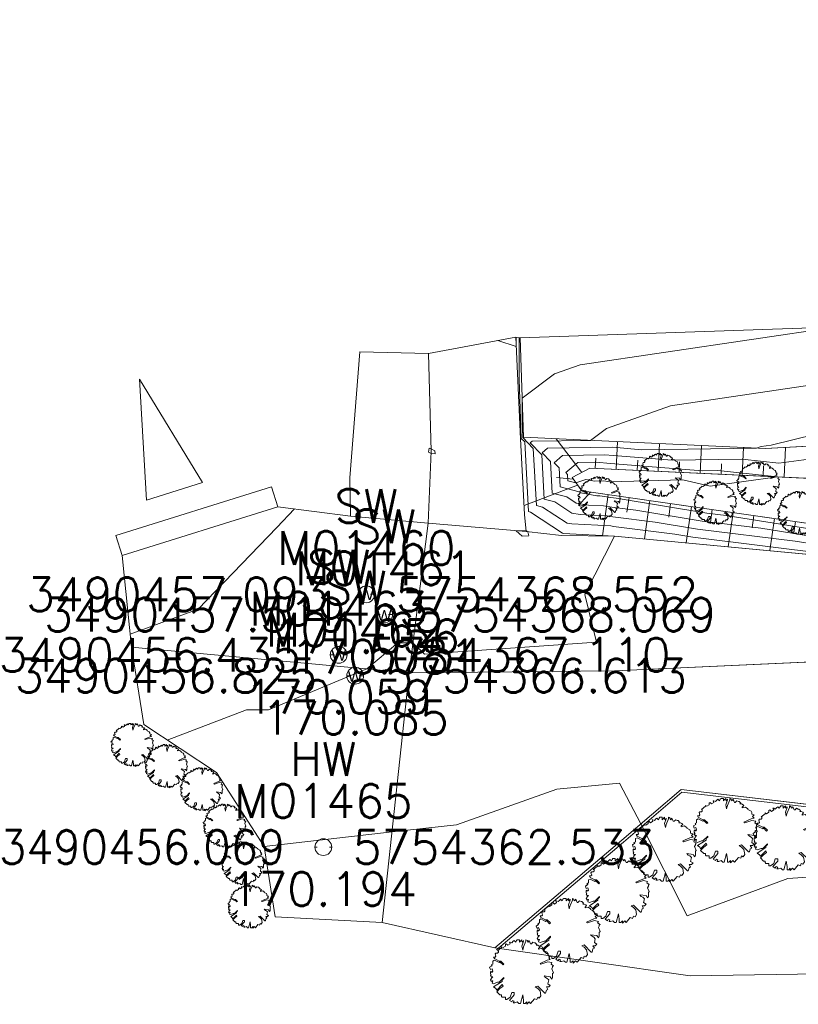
# Model space of a CAD drawing. Header units: metres. Extents: x 3490449 to 3490968, y 5754217 to 5754743.
# Tile 2 of 212: x 3490449 to 3490467, y 5754359 to 5754382. Entities that reach past the tile are written whole.
import ezdxf
from ezdxf.enums import TextEntityAlignment as Align

# ---------------------------------------------------------------- set-up
doc = ezdxf.new("R2010")
doc.units = ezdxf.units.M
doc.header["$LTSCALE"] = 0.25
doc.linetypes.add('Kartierung-07$0$AUSGEZOGEN', pattern=[0])
for name, color, linetype, lineweight, true_color in [('Kartierung-07$0$$BOESCHUNG', 7, 'Continuous', 18, 0x82563a), ('Kartierung-07$0$$BRUCH', 7, 'Continuous', 18, 0x82563a), ('Kartierung-07$0$$HOEHEN_Haupt', 7, 'Continuous', 18, 0x82563a), ('Kartierung-07$0$$HOEHEN_Mittel', 7, 'Continuous', 18, 0x82563a), ('Kartierung-07$0$$P_INF_FL', 7, 'Kartierung-07$0$AUSGEZOGEN', 18, 0x82563a), ('Kartierung-07$0$$P_INF_H', 7, 'Kartierung-07$0$AUSGEZOGEN', 18, 0x82563a), ('Kartierung-07$0$$P_INF_NR', 7, 'Kartierung-07$0$AUSGEZOGEN', 18, 0x82563a), ('Kartierung-07$0$$P_INF_X', 7, 'Kartierung-07$0$AUSGEZOGEN', 18, 0x82563a), ('Kartierung-07$0$$PKT_HW', 7, 'Continuous', 18, 0x82563a), ('Kartierung-07$0$$PKT_SW', 7, 'Continuous', 18, 0x82563a), ('Kartierung-07$0$B_Befestigt', 7, 'Continuous', 18, 0x82563a), ('Kartierung-07$0$B_Boeschung_OK', 7, 'Continuous', 18, 0x82563a), ('Kartierung-07$0$B_Gelaendeknick', 7, 'Continuous', 18, 0x82563a), ('Kartierung-07$0$B_Hecke', 7, 'Continuous', 18, 0x82563a), ('Kartierung-07$0$B_Rinne', 7, 'Continuous', 18, 0x82563a), ('Kartierung-07$0$B_Zaun', 7, 'Kartierung-07$0$AUSGEZOGEN', 18, 0x82563a), ('Kartierung-07$0$B_Zufahrt_Zugang', 7, 'Continuous', 18, 0x82563a), ('Kartierung-07$0$Hilfe_DGM', 7, 'Continuous', 18, 0x82563a), ('Kartierung-07$0$SYM_HW', 7, 'Kartierung-07$0$AUSGEZOGEN', 18, 0x82563a), ('Kartierung-07$0$SYM_SW', 7, 'Kartierung-07$0$AUSGEZOGEN', 18, 0x82563a)]:
    doc.layers.add(name, color=color, linetype=linetype, lineweight=lineweight, true_color=true_color)
doc.styles.add('Kartierung-07$0$2', font='TXT')
doc.styles.add('Kartierung-07$0$STANDARD', font='romans.shx', dxfattribs={"width": 0.8})

# ---------------------------------------------------------------- blocks, each defined once
blk = doc.blocks.new('Kartierung-07$0$PKT_SW')
at = {"layer": 'Kartierung-07$0$SYM_SW'}
for p, q in [((-0.1, 0), (-0.2, 0)), ((0.1, 0), (0.2, 0))]:
    blk.add_line(p, q, dxfattribs=at)
blk.add_circle((0, 0), 0.2, dxfattribs=at)
at = {"layer": 'Kartierung-07$0$$P_INF_FL', "style": 'Kartierung-07$0$STANDARD'}
blk.add_attdef('CODE', text='', height=0.8, dxfattribs=at).set_placement((0, 1.7), align=Align.CENTER)
at = {"layer": 'Kartierung-07$0$$P_INF_H', "style": 'Kartierung-07$0$STANDARD'}
blk.add_attdef('H', text='', height=0.8, dxfattribs=at).set_placement((0, -1.4), align=Align.CENTER)
at = {"layer": 'Kartierung-07$0$$P_INF_NR', "style": 'Kartierung-07$0$STANDARD'}
blk.add_attdef('NR', text='', height=0.8, dxfattribs=at).set_placement((0, 0.7), align=Align.CENTER)
at = {"layer": 'Kartierung-07$0$$P_INF_X', "style": 'Kartierung-07$0$STANDARD'}
blk.add_attdef('X', text='', height=0.8, dxfattribs=at).set_placement((-0.9, -0.4), align=Align.RIGHT)
blk.add_attdef('Y', (0.7, -0.4), '', height=0.8, dxfattribs=at)
at = {"layer": 'Kartierung-07$0$SYM_SW', "style": 'Kartierung-07$0$2', "width": 1.127369}
blk.add_text('W', height=0.245, dxfattribs=at).set_placement((0.001, -0.138), align=Align.CENTER)
blk = doc.blocks.new('Kartierung-07$0$PKT_HW')
at = {"layer": 'Kartierung-07$0$SYM_HW'}
for p, q in [((-0.15, 0), (-0.2, 0)), ((0.15, 0), (0.2, 0))]:
    blk.add_line(p, q, dxfattribs=at)
blk.add_circle((0, 0), 0.2, dxfattribs=at)
at = {"layer": 'Kartierung-07$0$$P_INF_FL', "style": 'Kartierung-07$0$STANDARD'}
blk.add_attdef('CODE', text='', height=0.8, dxfattribs=at).set_placement((0, 1.7), align=Align.CENTER)
at = {"layer": 'Kartierung-07$0$$P_INF_H', "style": 'Kartierung-07$0$STANDARD'}
blk.add_attdef('H', text='', height=0.8, dxfattribs=at).set_placement((0, -1.4), align=Align.CENTER)
at = {"layer": 'Kartierung-07$0$$P_INF_NR', "style": 'Kartierung-07$0$STANDARD'}
blk.add_attdef('NR', text='', height=0.8, dxfattribs=at).set_placement((0, 0.7), align=Align.CENTER)
at = {"layer": 'Kartierung-07$0$$P_INF_X', "style": 'Kartierung-07$0$STANDARD'}
blk.add_attdef('X', text='', height=0.8, dxfattribs=at).set_placement((-0.9, -0.4), align=Align.RIGHT)
blk.add_attdef('Y', (0.7, -0.4), '', height=0.8, dxfattribs=at)
blk = doc.blocks.new('Kartierung-07$0$Hecke')
at = {"layer": 'Kartierung-07$0$B_Hecke'}
blk.add_lwpolyline([(-0.447, -0.197), (-0.472, -0.185), (-0.46, -0.147), (-0.472, -0.147), (-0.485, -0.16), (-0.497, -0.135), (-0.485, -0.122), (-0.485, -0.11), (-0.46, -0.085), (-0.485, -0.085), (-0.497, -0.06), (-0.485, -0.06), (-0.497, -0.035), (-0.497, -0.01), (-0.485, 0.003), (-0.485, -0.01), (-0.472, -0.01), (-0.46, 0.003), (-0.472, 0.04), (-0.497, 0.028), (-0.51, 0.065), (-0.472, 0.09), (-0.485, 0.103), (-0.46, 0.115), (-0.46, 0.14), (-0.46, 0.165), (-0.435, 0.178), (-0.36, 0.14), (-0.347, 0.153), (-0.297, 0.103), (-0.285, 0.115), (-0.335, 0.165), (-0.36, 0.165), (-0.435, 0.203), (-0.447, 0.228), (-0.422, 0.228), (-0.41, 0.24), (-0.422, 0.278), (-0.41, 0.29), (-0.385, 0.29), (-0.372, 0.303), (-0.372, 0.328), (-0.385, 0.328), (-0.322, 0.378), (-0.322, 0.39), (-0.297, 0.378), (-0.26, 0.403), (-0.26, 0.428), (-0.247, 0.44), (-0.222, 0.415), (-0.185, 0.44), (-0.197, 0.465), (-0.185, 0.465), (-0.16, 0.453), (-0.135, 0.478), (-0.122, 0.49), (-0.097, 0.465), (-0.085, 0.49), (-0.072, 0.503), (-0.035, 0.503), (-0.035, 0.465), (-0.022, 0.478), (0.003, 0.503), (0.003, 0.478), (0.015, 0.465), (0.028, 0.49), (0.028, 0.478), (0.003, 0.403), (0.015, 0.34), (0.028, 0.39), (0.065, 0.478), (0.065, 0.503), (0.09, 0.49), (0.09, 0.478), (0.103, 0.465), (0.115, 0.49), (0.128, 0.465), (0.14, 0.44), (0.153, 0.44), (0.178, 0.465), (0.203, 0.453), (0.215, 0.453), (0.24, 0.428), (0.228, 0.415), (0.253, 0.415), (0.278, 0.403), (0.29, 0.39), (0.265, 0.365), (0.265, 0.353), (0.315, 0.365), (0.353, 0.34), (0.353, 0.328), (0.403, 0.303), (0.415, 0.278), (0.415, 0.253), (0.453, 0.24), (0.428, 0.215), (0.453, 0.19), (0.403, 0.178), (0.29, 0.128), (0.303, 0.115), (0.415, 0.153), (0.478, 0.14), (0.465, 0.115), (0.503, 0.09), (0.49, 0.078), (0.49, 0.065), (0.478, 0.04), (0.503, -0.022), (0.49, -0.035), (0.49, -0.097), (0.478, -0.122), (0.453, -0.085), (0.353, -0.072), (0.378, -0.097), (0.403, -0.11), (0.428, -0.135), (0.415, -0.197), (0.453, -0.222), (0.428, -0.247), (0.39, -0.247), (0.415, -0.285), (0.39, -0.297), (0.378, -0.347), (0.365, -0.347), (0.253, -0.235), (0.215, -0.247), (0.253, -0.272), (0.29, -0.31), (0.303, -0.385), (0.278, -0.422), (0.253, -0.41), (0.24, -0.447), (0.203, -0.435), (0.14, -0.51), (0.115, -0.485), (0.078, -0.522), (0.078, -0.485), (0.053, -0.51), (0.028, -0.51), (0.028, -0.46), (0.015, -0.372), (-0.022, -0.51), (-0.047, -0.51), (-0.072, -0.485), (-0.11, -0.497), (-0.135, -0.497), (-0.122, -0.472), (-0.147, -0.46), (-0.16, -0.485), (-0.197, -0.46), (-0.122, -0.372), (-0.122, -0.335), (-0.16, -0.335), (-0.185, -0.41), (-0.235, -0.447), (-0.26, -0.447), (-0.26, -0.41), (-0.31, -0.41), (-0.322, -0.397), (-0.322, -0.372), (-0.347, -0.372), (-0.397, -0.322), (-0.347, -0.272), (-0.297, -0.235), (-0.31, -0.21), (-0.397, -0.297), (-0.41, -0.272), (-0.447, -0.247), (-0.31, -0.16), (-0.31, -0.135), (-0.285, -0.11), (-0.285, -0.097), (-0.36, -0.172), (-0.385, -0.172), (-0.447, -0.197)], dxfattribs=at)
blk = doc.blocks.new('Kartierung-07$0$Zufahrt')
at = {"layer": 'Kartierung-07$0$B_Zufahrt_Zugang'}
for p, q in [((-0.7, -2.8), (0, 0)), ((0, 0), (0.7, -2.8)), ((-0.7, -2.8), (0.7, -2.8))]:
    blk.add_line(p, q, dxfattribs=at)

msp = doc.modelspace()

# ---------------------------------------------------------------- linework, layer by layer
at = {"layer": 'Kartierung-07$0$$BOESCHUNG', "ltscale": 0.02}
for p, q in [((3490462.219, 5754371.453, 170.576), (3490461.615, 5754372.256, 170.271)), ((3490463.042, 5754371.529, 170.668), (3490463.072, 5754372.187, 170.323)), ((3490464.041, 5754371.482, 170.65), (3490464.071, 5754372.141, 170.346)), ((3490465.039, 5754371.435, 170.633), (3490465.07, 5754372.094, 170.37)), ((3490466.038, 5754371.388, 170.615), (3490466.069, 5754372.047, 170.393)), ((3490467.037, 5754371.342, 170.597), (3490467.07, 5754372.048, 170.414)), ((3490462.542, 5754371.552, 170.677), (3490462.554, 5754371.796, 170.539)), ((3490463.541, 5754371.505, 170.659), (3490463.552, 5754371.749, 170.539)), ((3490464.54, 5754371.459, 170.641), (3490464.551, 5754371.702, 170.537)), ((3490465.539, 5754371.412, 170.624), (3490465.55, 5754371.656, 170.534)), ((3490466.538, 5754371.365, 170.606), (3490466.549, 5754371.609, 170.531)), ((3490462.018, 5754371.29, -0.034), (3490461.62, 5754371.333, -0.138)), ((3490462.123, 5754371.148, 170.614), (3490460.849, 5754370.666, 170.221)), ((3490462.429, 5754370.987, 170.507), (3490462.14, 5754370.666, 170.362)), ((3490462.852, 5754370.926, 170.528), (3490462.711, 5754369.943, 170.095)), ((3490463.347, 5754370.855, 170.532), (3490463.297, 5754370.509, 170.373)), ((3490463.842, 5754370.784, 170.537), (3490463.711, 5754369.873, 170.11)), ((3490464.337, 5754370.713, 170.541), (3490464.29, 5754370.385, 170.384)), ((3490464.832, 5754370.642, 170.546), (3490464.708, 5754369.779, 170.125)), ((3490465.327, 5754370.571, 170.55), (3490465.282, 5754370.26, 170.395)), ((3490465.822, 5754370.5, 170.555), (3490465.705, 5754369.685, 170.139)), ((3490466.317, 5754370.429, 170.559), (3490466.275, 5754370.136, 170.406)), ((3490466.811, 5754370.357, 170.564), (3490466.701, 5754369.592, 170.154)), ((3490467.306, 5754370.286, 170.568), (3490467.267, 5754370.012, 170.417))]:
    msp.add_line(p, q, dxfattribs=at)
at = {"layer": 'Kartierung-07$0$$BRUCH', "ltscale": 0.02}
for p, q in [((3490460.761, 5754372.256), (3490460.652, 5754374.675)), ((3490460.835, 5754372.292), (3490460.757, 5754374.658)), ((3490456.941, 5754374.328), (3490456.702, 5754371.328)), ((3490458.573, 5754374.288), (3490458.639, 5754371.959)), ((3490460.861, 5754370.452), (3490460.761, 5754372.256)), ((3490466.599, 5754372.022), (3490460.835, 5754372.292)), ((3490471.012, 5754372.265), (3490466.599, 5754372.022)), ((3490458.639, 5754371.959), (3490458.566, 5754370.249)), ((3490461.989, 5754371.329), (3490462.413, 5754371.558)), ((3490462.413, 5754371.558), (3490468.177, 5754371.288)), ((3490456.712, 5754370.41), (3490456.702, 5754371.328)), ((3490462.221, 5754371.017), (3490461.989, 5754371.329)), ((3490468.288, 5754370.145), (3490462.221, 5754371.017)), ((3490451.28, 5754369.475), (3490454.982, 5754370.637)), ((3490454.982, 5754370.637), (3490456.712, 5754370.41)), ((3490456.712, 5754370.41), (3490458.566, 5754370.249)), ((3490460.895, 5754370.046), (3490460.861, 5754370.452)), ((3490458.566, 5754370.249), (3490458.11, 5754366.681)), ((3490458.566, 5754370.249), (3490460.895, 5754370.046)), ((3490461.742, 5754369.955), (3490460.895, 5754370.046)), ((3490462.999, 5754369.94), (3490461.742, 5754369.955)), ((3490468.311, 5754369.44), (3490462.999, 5754369.94)), ((3490451.5, 5754367.292), (3490458.11, 5754366.681)), ((3490468.042, 5754366.956), (3490463.007, 5754366.731)), ((3490458.11, 5754366.681), (3490457.473, 5754360.74)), ((3490463.007, 5754366.731), (3490458.11, 5754366.681)), ((3490453.526, 5754364.307), (3490451.792, 5754365.449)), ((3490454.659, 5754362.546), (3490453.526, 5754364.307)), ((3490464.584, 5754363.901), (3490463.172, 5754362.698)), ((3490472.929, 5754362.928), (3490464.584, 5754363.901)), ((3490463.172, 5754362.698), (3490460.154, 5754360.135)), ((3490454.922, 5754360.874), (3490454.659, 5754362.546))]:
    msp.add_line(p, q, dxfattribs=at)
at = {"layer": 'Kartierung-07$0$$HOEHEN_Haupt', "ltscale": 0.02}
for points in [[(3490460.656, 5754374.674), (3490460.656, 5754374.627), (3490460.662, 5754374.455), (3490460.219, 5754374.594)], [(3490468.292, 5754370.009), (3490465.661, 5754370.429), (3490465.199, 5754370.486), (3490463.041, 5754370.838), (3490462.916, 5754370.853), (3490462.653, 5754370.897), (3490462.579, 5754370.9), (3490462.197, 5754370.964), (3490462.157, 5754370.991), (3490461.705, 5754371.108), (3490461.68, 5754371.562), (3490461.562, 5754371.685), (3490461.765, 5754371.859), (3490462.761, 5754371.875), (3490462.977, 5754371.857), (3490464.372, 5754371.744), (3490466.043, 5754371.767), (3490466.911, 5754371.676), (3490468.223, 5754371.846)], [(3490455.384, 5754370.584), (3490454.958, 5754370.14), (3490453.09, 5754368.197), (3490451.469, 5754367.6)], [(3490460.959, 5754369.945), (3490460.802, 5754369.934), (3490460.662, 5754370.066), (3490460.893, 5754370.075), (3490460.936, 5754370.042), (3490460.959, 5754369.945)]]:
    msp.add_lwpolyline(points, dxfattribs=at)
at = {"layer": 'Kartierung-07$0$$HOEHEN_Mittel', "ltscale": 0.02}
for points in [[(3490468.122, 5754369.51), (3490464.865, 5754369.914), (3490464.437, 5754369.983), (3490462.978, 5754370.168), (3490462.912, 5754370.179), (3490461.983, 5754370.227), (3490461.873, 5754370.245), (3490461.289, 5754370.63), (3490461.14, 5754370.669), (3490461.067, 5754372.025), (3490460.819, 5754372.284), (3490460.803, 5754372.705), (3490460.804, 5754373.225), (3490461.572, 5754373.799), (3490462.18, 5754374.016), (3490468.301, 5754374.918)], [(3490452.353, 5754365.08), (3490454.239, 5754365.801), (3490454.766, 5754365.799), (3490457.103, 5754366.774), (3490457.841, 5754367.4), (3490458.201, 5754367.395), (3490458.481, 5754367.13), (3490462.572, 5754367.414), (3490462.295, 5754368.545), (3490462.999, 5754369.94), (3490461.784, 5754370.002), (3490461.765, 5754370.005), (3490461, 5754370.51), (3490460.951, 5754370.522), (3490460.863, 5754372.179), (3490460.78, 5754372.265), (3490460.729, 5754373.666), (3490460.731, 5754374.662)], [(3490468.304, 5754369.657), (3490467.302, 5754369.817), (3490464.976, 5754370.105), (3490463.972, 5754370.268), (3490462.957, 5754370.397), (3490462.826, 5754370.418), (3490462.181, 5754370.451), (3490461.981, 5754370.485), (3490461.579, 5754370.75), (3490461.328, 5754370.815), (3490461.272, 5754371.87), (3490460.996, 5754372.157), (3490461.041, 5754372.196), (3490462.432, 5754372.217), (3490462.808, 5754372.498), (3490464.335, 5754373.043), (3490469.423, 5754373.793)], [(3490462.38, 5754370.676), (3490462.089, 5754370.725), (3490461.868, 5754370.87), (3490461.516, 5754370.962), (3490461.476, 5754371.716), (3490461.279, 5754371.921), (3490461.403, 5754372.028), (3490462.956, 5754372.052), (3490463.049, 5754372.044), (3490463.652, 5754371.995), (3490466.383, 5754372.032), (3490466.491, 5754372.071), (3490466.733, 5754372.106), (3490469.343, 5754372.743)], [(3490458.569, 5754371.936), (3490458.588, 5754372.03), (3490458.637, 5754372.015), (3490458.721, 5754371.97), (3490458.728, 5754371.899), (3490458.637, 5754371.907), (3490458.569, 5754371.936)], [(3490461.893, 5754371.254), (3490462.081, 5754371.206), (3490462.316, 5754371.286), (3490462.525, 5754371.249), (3490462.744, 5754371.254), (3490462.882, 5754371.229), (3490464.626, 5754371.281), (3490465.281, 5754371.123), (3490466.877, 5754371.349), (3490465.459, 5754371.498), (3490465.093, 5754371.493), (3490462.905, 5754371.67), (3490462.567, 5754371.698), (3490462.127, 5754371.691), (3490461.845, 5754371.449), (3490461.885, 5754371.408), (3490461.893, 5754371.254)], [(3490468.298, 5754369.833), (3490466.481, 5754370.123), (3490465.088, 5754370.296), (3490463.507, 5754370.553), (3490462.937, 5754370.625), (3490462.739, 5754370.658), (3490462.38, 5754370.676)], [(3490454.659, 5754362.546), (3490454.659, 5754362.546), (3490457.705, 5754362.9), (3490459.24, 5754363.063), (3490461.624, 5754363.916), (3490463.117, 5754364.055), (3490463.626, 5754363.085), (3490464.733, 5754360.894), (3490467.125, 5754361.785), (3490469.397, 5754361.939)]]:
    msp.add_lwpolyline(points, dxfattribs=at)
at = {"layer": 'Kartierung-07$0$B_Befestigt', "ltscale": 0.02}
for points in [[(3490480.222, 5754377.297), (3490478.923, 5754375.268), (3490476.92, 5754373.198), (3490473.634, 5754371.009), (3490470.88, 5754369.854), (3490468.311, 5754369.44), (3490462.999, 5754369.94), (3490461.742, 5754369.955)], [(3490460.861, 5754370.452), (3490460.761, 5754372.256), (3490460.652, 5754374.675)], [(3490456.941, 5754374.328), (3490456.702, 5754371.328)], [(3490456.712, 5754370.41), (3490456.702, 5754371.328)], [(3490451.28, 5754369.475), (3490454.982, 5754370.637)], [(3490454.982, 5754370.637), (3490456.712, 5754370.41), (3490458.566, 5754370.249)], [(3490458.566, 5754370.249), (3490460.895, 5754370.046)], [(3490454.922, 5754360.874), (3490454.659, 5754362.546), (3490453.526, 5754364.307), (3490451.792, 5754365.449)], [(3490472.929, 5754362.928), (3490464.584, 5754363.901), (3490463.172, 5754362.698), (3490460.154, 5754360.135)]]:
    msp.add_lwpolyline(points, dxfattribs=at)
at = {"layer": 'Kartierung-07$0$B_Befestigt', "ltscale": 0.02, "elevation": 170.079}
msp.add_lwpolyline([(3490461.742, 5754369.955), (3490460.895, 5754370.046), (3490460.861, 5754370.452)], dxfattribs=at)
at = {"layer": 'Kartierung-07$0$B_Boeschung_OK', "ltscale": 0.02, "elevation": 170.719}
msp.add_lwpolyline([(3490480.972, 5754381.221), (3490481.216, 5754381.116), (3490479.632, 5754377.674), (3490478.211, 5754375.746), (3490476.481, 5754373.706), (3490473.21, 5754371.608), (3490470.686, 5754370.532), (3490468.288, 5754370.145), (3490462.221, 5754371.017), (3490461.989, 5754371.329), (3490462.413, 5754371.558), (3490468.177, 5754371.288), (3490470.549, 5754371.45), (3490472.902, 5754372.187), (3490476.044, 5754374.243), (3490477.796, 5754376.068), (3490479.207, 5754378.179)], close=True, dxfattribs=at)
at = {"layer": 'Kartierung-07$0$B_Gelaendeknick', "ltscale": 0.02}
for points, elevation in [([(3490482.673, 5754375.916), (3490481.191, 5754373.567), (3490479.311, 5754370.823), (3490475.556, 5754368.369), (3490471.301, 5754367.133), (3490468.042, 5754366.956), (3490463.007, 5754366.731), (3490458.11, 5754366.681)], 170.266), ([(3490458.573, 5754374.288), (3490458.639, 5754371.959), (3490458.566, 5754370.249), (3490458.11, 5754366.681)], 170.019), ([(3490451.5, 5754367.292), (3490458.11, 5754366.681), (3490457.473, 5754360.74)], 170.011)]:
    msp.add_lwpolyline(points, dxfattribs=dict(at, elevation=elevation))
at = {"layer": 'Kartierung-07$0$B_Rinne', "ltscale": 0.02}
for points in [[(3490451.13, 5754369.952), (3490454.832, 5754371.114)], [(3490454.832, 5754371.114), (3490454.982, 5754370.637)], [(3490451.13, 5754369.952), (3490451.28, 5754369.475)]]:
    msp.add_lwpolyline(points, dxfattribs=at)
at = {"layer": 'Kartierung-07$0$B_Zaun', "ltscale": 0.02}
for points in [[(3490481.462, 5754381.887), (3490480.741, 5754382.233), (3490477.255, 5754376.372), (3490475.393, 5754374.592), (3490473.491, 5754373.018), (3490471.012, 5754372.265), (3490466.599, 5754372.022), (3490460.835, 5754372.292), (3490460.757, 5754374.658)], [(3490460.193, 5754360.089), (3490463.211, 5754362.652), (3490464.603, 5754363.838), (3490472.922, 5754362.868)]]:
    msp.add_lwpolyline(points, dxfattribs=at)
at = {"layer": 'Kartierung-07$0$Hilfe_DGM', "ltscale": 0.02}
msp.add_lwpolyline([(3490470.432, 5754359.556), (3490464.803, 5754359.467), (3490460.154, 5754360.135), (3490457.473, 5754360.74), (3490454.922, 5754360.874), (3490454.659, 5754362.546), (3490453.526, 5754364.307), (3490451.792, 5754365.449), (3490451.5, 5754367.292), (3490451.28, 5754369.475), (3490454.982, 5754370.637), (3490456.712, 5754370.41), (3490456.702, 5754371.328), (3490456.941, 5754374.328), (3490458.573, 5754374.288), (3490460.652, 5754374.675), (3490460.757, 5754374.658), (3490471.387, 5754375.024)], dxfattribs=at)

# ---------------------------------------------------------------- block references
at = {"layer": 'Kartierung-07$0$$PKT_HW'}
msp.add_blockref('Kartierung-07$0$PKT_HW', (3490456.069, 5754362.533, 170.194), dxfattribs=at).add_auto_attribs({'Y': '5754362.533', 'X': '3490456.069', 'H': '170.194', 'CODE': 'HW', 'NR': 'M01465'})
at = {"layer": 'Kartierung-07$0$$PKT_SW'}
for p, values in [((3490457.093, 5754368.552, 170.056), {'Y': '5754368.552', 'X': '3490457.093', 'H': '170.056', 'CODE': 'SW', 'NR': 'M01460'}), ((3490457.519, 5754368.069, 170.081), {'Y': '5754368.069', 'X': '3490457.519', 'H': '170.081', 'CODE': 'SW', 'NR': 'M01461'}), ((3490456.435, 5754367.11, 170.059), {'Y': '5754367.110', 'X': '3490456.435', 'H': '170.059', 'CODE': 'SW', 'NR': 'M01463'}), ((3490456.825, 5754366.613, 170.085), {'Y': '5754366.613', 'X': '3490456.825', 'H': '170.085', 'CODE': 'SW', 'NR': 'M01462'})]:
    msp.add_blockref('Kartierung-07$0$PKT_SW', p, dxfattribs=at).add_auto_attribs(values)
at = {"layer": 'Kartierung-07$0$B_Hecke', "ltscale": 0.02}
for p in [(3490464.095, 5754371.399), (3490466.423, 5754371.197), (3490462.641, 5754370.847), (3490465.4, 5754370.739), (3490467.393, 5754370.497), (3490451.522, 5754364.976), (3490452.332, 5754364.469), (3490453.171, 5754363.92), (3490453.721, 5754363.052), (3490454.155, 5754362.155), (3490454.31, 5754361.124)]:
    msp.add_blockref('Kartierung-07$0$Hecke', p, dxfattribs=at)
at = {"layer": 'Kartierung-07$0$B_Hecke', "ltscale": 0.02, "xscale": 1.5, "yscale": 1.5, "zscale": 1.5}
for p in [(3490465.646, 5754362.938), (3490467.068, 5754362.76), (3490464.19, 5754362.488), (3490463.072, 5754361.506), (3490461.901, 5754360.555), (3490460.793, 5754359.573)]:
    msp.add_blockref('Kartierung-07$0$Hecke', p, dxfattribs=at)
at = {"layer": 'Kartierung-07$0$B_Zufahrt_Zugang', "ltscale": 0.02, "rotation": 17.38458064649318}
msp.add_blockref('Kartierung-07$0$Zufahrt', (3490451.691, 5754373.676), dxfattribs=at)

doc.saveas('drawing.dxf')
